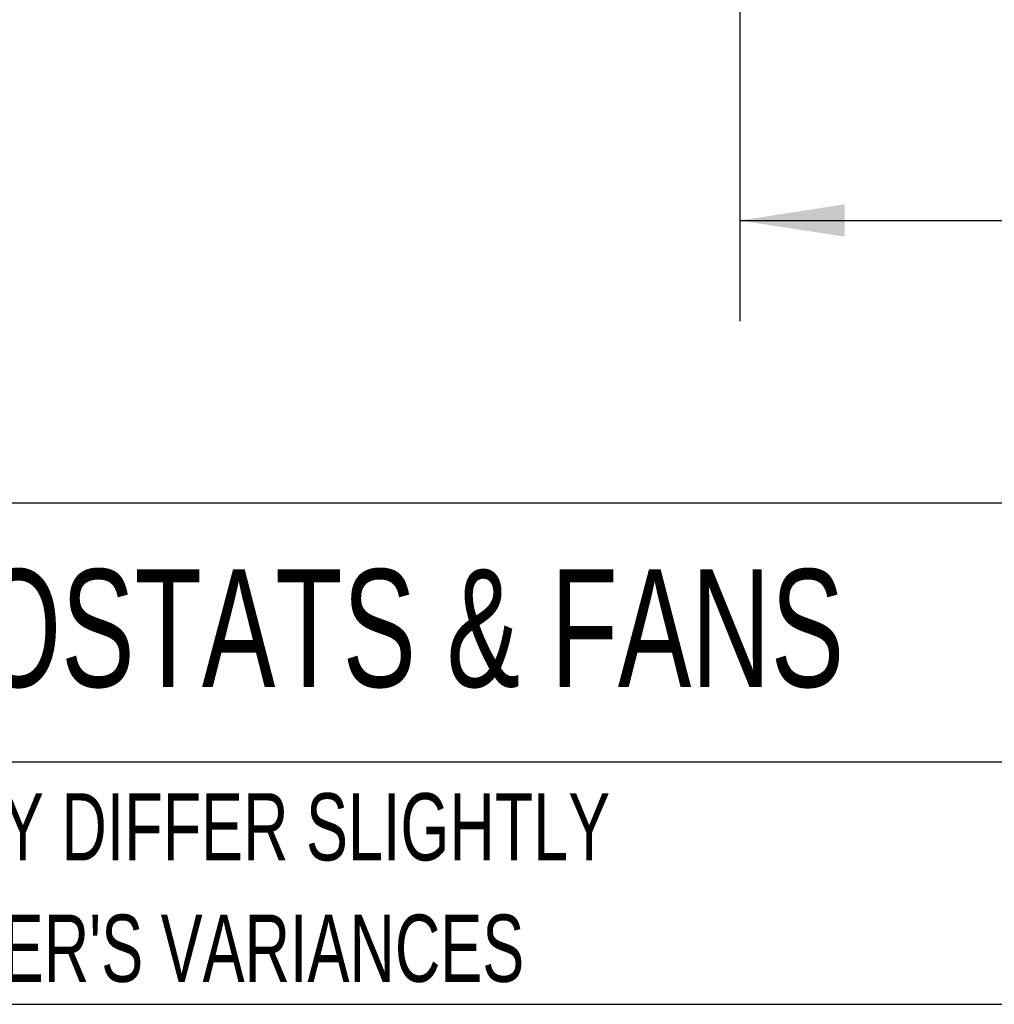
# Model space of a CAD drawing. Header units: millimetres. Extents: x 6 to 273, y 6 to 210.
# Tile 2 of 52: x 66 to 97, y 6 to 37. Entities that reach past the tile are written whole.
import ezdxf

# ---------------------------------------------------------------- set-up
doc = ezdxf.new("R2010")
doc.units = ezdxf.units.MM
doc.layers.add('DIMENSIONS', color=140, linetype='Continuous')
doc.layers.add('TEXT', color=140, linetype='Continuous')
doc.styles.add('SLDTEXTSTYLE0', font='TXT', dxfattribs={"width": 0.7})
doc.dimstyles.new('SLDDIMSTYLE0', dxfattribs={"dimtxt": 2.158008, "dimasz": 3.302, "dimexe": 0, "dimexo": 0.0625, "dimgap": 0.539502, "dimtad": 0, "dimtih": 1, "dimtoh": 1, "dimdec": 1, "dimlfac": 2.5, "dimrnd": 1e-09, "dimzin": 4, "dimdsep": 46, "dimtxsty": 'SLDTEXTSTYLE0', "dimsah": 1, "dimcen": 0.09, "dimadec": 0, "dimazin": 1, "dimtfac": 1, "dimtdec": 1, "dimtofl": 0, "dimtmove": 0, "dimatfit": 3, "dimfxl": 0, "dimfrac": 2, "dimtolj": 1, "dimtzin": 12, "dimarcsym": 0})

# ---------------------------------------------------------------- blocks, each defined once
blk = doc.blocks.new('SW_NOTE_0_2')
at = {"layer": 'TEXT', "color": 0, "char_height": 2.11667, "attachment_point": 1, "style": 'SLDTEXTSTYLE0'}
for s, insert in [('PART DIMENSIONS MAY DIFFER SLIGHTLY', (0, 2.729)), ("DUE TO MANUFACTURER'S VARIANCES", (0, -1.094))]:
    blk.add_mtext(s, dxfattribs=dict(at, insert=insert))
blk = doc.blocks.new('_D_6')
at = {"layer": 'DIMENSIONS'}
for p, q in [((89.056, 40.55), (89.056, 27.854)), ((132.256, 37.95), (132.256, 27.854)), ((89.056, 31.029), (105.369, 31.029)), ((108.293, 31.029), (107.569, 31.029)), ((107.569, 31.029), (107.569, 27.599)), ((114.706, 31.029), (115.431, 31.029)), ((115.431, 31.029), (115.431, 27.599)), ((132.256, 31.029), (117.63, 31.029)), ((107.569, 27.599), (108.293, 27.599)), ((115.431, 27.599), (114.706, 27.599))]:
    blk.add_line(p, q, dxfattribs=at)
for points in [[(89.056, 31.029), (92.358, 30.521), (92.358, 31.537)], [(132.256, 31.029), (128.954, 31.537), (128.954, 30.521)]]:
    blk.add_solid(points, dxfattribs=at)
at = {"layer": 'DIMENSIONS', "char_height": 2.1167, "attachment_point": 1, "style": 'SLDTEXTSTYLE0'}
for s, insert in [('108.0', (107.396, 34.241)), ('4.25', (108.293, 30.328))]:
    blk.add_mtext(s, dxfattribs=dict(at, insert=insert))

msp = doc.modelspace()

# ---------------------------------------------------------------- linework, layer by layer
at = {"layer": 'TEXT'}
for p, q in [((273.05, 22.126), (6.35, 22.126)), ((273.05, 13.97), (6.35, 13.97)), ((6.35, 6.35), (273.05, 6.35))]:
    msp.add_line(p, q, dxfattribs=at)

# ---------------------------------------------------------------- block references
msp.add_blockref('SW_NOTE_0_2', (43.913, 10.268), dxfattribs=at)

# ---------------------------------------------------------------- texts
at = {"layer": 'TEXT', "insert": (7.966, 20.047), "char_height": 3.70417, "attachment_point": 1, "style": 'SLDTEXTSTYLE0'}
msp.add_mtext('PFANNENBERG HEATERS THERMOSTATS & FANS', dxfattribs=at)

# ---------------------------------------------------------------- dimensions: what is measured, and where the dimension line sits
at = {"layer": 'DIMENSIONS'}
dim = msp.add_linear_dim(base=(132.256, 31.029), p1=(89.056, 41.82), p2=(132.256, 39.22), angle=0, dimstyle='SLDDIMSTYLE0', dxfattribs=at)
dim.commit()
dim.dimension.update_dxf_attribs({"geometry": '_D_6', "text_midpoint": (111.5, 31.029), "dimtype": 160})

doc.saveas('drawing.dxf')
